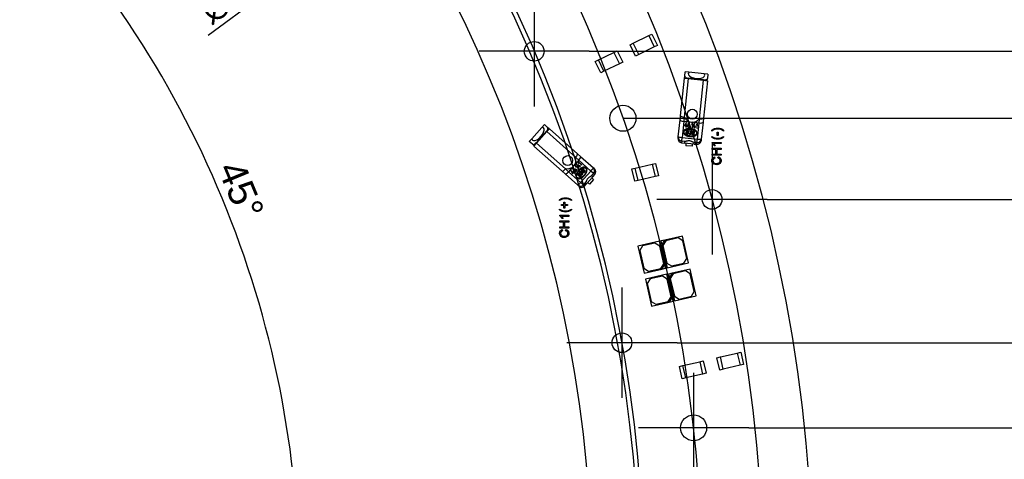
# Model space of a CAD drawing. Header units: millimetres. Extents: x 10 to 580, y 10 to 410.
# Tile 6 of 12: x 190 to 315, y 252 to 308. Entities that reach past the tile are written whole.
import ezdxf
from ezdxf.enums import TextEntityAlignment as Align
from ezdxf.lldxf.tags import DXFTag

# ---------------------------------------------------------------- set-up
doc = ezdxf.new("R2010")
doc.units = ezdxf.units.MM
doc.layers.add('Default', color=7, linetype='Continuous')
doc.layers.add('RDLED_1-4_RING__', color=7, linetype='Continuous')
doc.styles.add('SEACAD_Arial', font='arial.ttf')
doc.styles.add('SEACAD_Solid_Edge_ANSI1_Symbols', font='semeca1.ttf')
tags = doc.linetypes.add('CENTER2', pattern=[28.575, 19.05, -3.175, 3.175, -3.175]).pattern_tags.tags
tags[10:11] = [DXFTag(74, 4), DXFTag(75, 0), DXFTag(340, '0'), DXFTag(46, 0.0), DXFTag(50, 0.0), DXFTag(44, 0.0), DXFTag(45, 0.0)]
tags[8:9] = [DXFTag(74, 4), DXFTag(75, 0), DXFTag(340, '0'), DXFTag(46, 0.0), DXFTag(50, 0.0), DXFTag(44, 0.0), DXFTag(45, 0.0)]
tags[6:7] = [DXFTag(74, 4), DXFTag(75, 0), DXFTag(340, '0'), DXFTag(46, 0.0), DXFTag(50, 0.0), DXFTag(44, 0.0), DXFTag(45, 0.0)]
tags[4:5] = [DXFTag(74, 4), DXFTag(75, 0), DXFTag(340, '0'), DXFTag(46, 0.0), DXFTag(50, 0.0), DXFTag(44, 0.0), DXFTag(45, 0.0)]
doc.dimstyles.new('ISO', dxfattribs={"dimtxt": 3.5, "dimasz": 3.5, "dimexe": 1.75, "dimexo": 0, "dimgap": 0.875, "dimtad": 1, "dimtxsty": 'SEACAD_Arial', "dimblk1": '_SE_FILLED', "dimblk2": '_SE_FILLED', "dimsah": 1, "dimcen": 1.75, "dimadec": 0, "dimazin": 0, "dimtfac": 0.5, "dimtdec": 3, "dimtmove": 0, "dimatfit": 3, "dimfxl": 1, "dimtolj": 1, "dimarcsym": 0})

# ---------------------------------------------------------------- blocks, each defined once
blk = doc.blocks.new('SEANNOT_GROUP7')
at = {"layer": 'Default', "color": 7, "linetype": 'CENTER2'}
for p, q in [((255.23, 311.24), (255.23, 297.24)), ((262.23, 304.24), (248.23, 304.24))]:
    blk.add_line(p, q, dxfattribs=at)
blk = doc.blocks.new('SEANNOT_GROUP8')
at = {"layer": 'Default', "color": 7, "linetype": 'CENTER2'}
for p, q in [((277.81, 292.44), (277.81, 278.44)), ((284.81, 285.44), (270.81, 285.44))]:
    blk.add_line(p, q, dxfattribs=at)
blk = doc.blocks.new('SEANNOT_GROUP9')
at = {"layer": 'Default', "color": 7, "linetype": 'CENTER2'}
for p, q in [((266.37, 274.24), (266.37, 260.24)), ((273.37, 267.24), (259.37, 267.24))]:
    blk.add_line(p, q, dxfattribs=at)
blk = doc.blocks.new('SEANNOT_GROUP10')
at = {"layer": 'Default', "color": 7, "linetype": 'CENTER2'}
for p, q in [((275.47, 263.44), (275.47, 249.44)), ((282.47, 256.44), (268.47, 256.44))]:
    blk.add_line(p, q, dxfattribs=at)
blk = doc.blocks.new('SE')
at = {"layer": 'RDLED_1-4_RING__', "color": 7, "linetype": 'Continuous'}
for p, q in [((267.8, 305.27), (269.78, 306.23)), ((269.78, 306.23), (270.18, 306.43)), ((269.78, 306.23), (270.48, 304.79)), ((270.18, 306.43), (270.88, 304.99)), ((267.4, 305.07), (267.8, 305.27)), ((268.1, 303.63), (267.4, 305.07)), ((268.5, 303.83), (267.8, 305.27)), ((270.88, 304.99), (270.48, 304.79)), ((263.39, 303.14), (265.36, 304.1)), ((265.36, 304.1), (265.77, 304.3)), ((265.36, 304.1), (266.06, 302.67)), ((265.77, 304.3), (266.47, 302.86)), ((268.5, 303.83), (268.1, 303.63)), ((270.48, 304.79), (268.5, 303.83)), ((262.98, 302.94), (263.39, 303.14)), ((263.68, 301.51), (262.98, 302.94)), ((264.09, 301.7), (263.39, 303.14)), ((266.06, 302.67), (264.09, 301.7)), ((266.47, 302.86), (266.06, 302.67)), ((264.09, 301.7), (263.68, 301.51)), ((274.36, 301.1), (274.41, 301.63)), ((274.88, 301.58), (274.41, 301.63)), ((276.81, 301.38), (274.88, 301.58)), ((277.29, 301.33), (276.81, 301.38)), ((277.29, 301.33), (277.23, 300.79)), ((273.79, 296.07), (274.3, 300.82)), ((274.79, 300.77), (274.28, 295.88)), ((274.3, 300.82), (274.79, 300.77)), ((274.33, 300.82), (274.36, 301.1)), ((274.79, 300.77), (274.8, 300.83)), ((274.79, 300.77), (276.73, 300.56)), ((276.74, 300.63), (274.8, 300.83)), ((276.22, 295.67), (276.73, 300.56)), ((276.73, 300.56), (276.74, 300.63)), ((276.73, 300.56), (277.23, 300.51)), ((277.23, 300.51), (276.73, 295.76)), ((277.2, 300.51), (277.23, 300.79)), ((256.54, 294.95), (256.22, 294.59)), ((256.54, 294.95), (256.94, 294.59)), ((273.51, 293.39), (273.74, 295.55)), ((273.74, 295.55), (273.79, 296.07)), ((274.22, 295.35), (274, 293.3)), ((274.28, 295.88), (274.22, 295.35)), ((275.04, 295.26), (274.22, 295.35)), ((274.34, 295.87), (274.28, 295.88)), ((274.51, 295.22), (274.34, 294.82)), ((274.38, 294.82), (274.55, 295.22)), ((274.55, 295.22), (274.51, 295.22)), ((274.53, 294.93), (274.52, 294.8)), ((274.57, 294.93), (274.53, 294.93)), ((274.56, 294.8), (274.57, 294.93)), ((274.94, 295.13), (274.95, 295.17)), ((275.33, 295.13), (275.19, 294.97)), ((275.19, 294.97), (275.24, 294.97)), ((275.24, 294.97), (275.32, 295.06)), ((275.32, 295.06), (275.27, 294.54)), ((275.31, 294.53), (275.37, 295.13)), ((275.37, 295.13), (275.33, 295.13)), ((276.16, 295.14), (275.34, 295.23)), ((275.58, 295.11), (275.41, 294.7)), ((275.45, 294.7), (275.62, 295.1)), ((275.62, 295.1), (275.58, 295.11)), ((275.93, 295.07), (275.79, 294.91)), ((275.84, 294.9), (275.92, 294.99)), ((275.92, 294.99), (275.87, 294.48)), ((275.91, 294.47), (275.97, 295.07)), ((275.97, 295.07), (275.93, 295.07)), ((275.94, 293.09), (276.16, 295.14)), ((276.22, 295.67), (276.15, 295.68)), ((276.16, 295.14), (276.22, 295.67)), ((276.67, 295.24), (276.44, 293.08)), ((276.73, 295.76), (276.67, 295.24)), ((256.22, 294.59), (254.93, 293.15)), ((256.79, 294.09), (255.49, 292.64)), ((255.54, 292.6), (256.84, 294.05)), ((256.84, 294.05), (256.79, 294.09)), ((256.84, 294.05), (257.17, 294.42)), ((260.5, 290.77), (256.84, 294.05)), ((257.15, 294.4), (256.94, 294.59)), ((257.17, 294.42), (260.73, 291.23)), ((274.34, 294.82), (274.34, 294.78)), ((274.34, 294.78), (274.51, 294.76)), ((274.52, 294.8), (274.38, 294.82)), ((274.51, 294.76), (274.5, 294.62)), ((274.5, 294.62), (274.54, 294.62)), ((274.51, 293.75), (274.56, 294.21)), ((274.7, 293.73), (274.51, 293.75)), ((274.54, 294.62), (274.56, 294.75)), ((274.65, 294.79), (274.56, 294.8)), ((274.56, 294.75), (274.65, 294.74)), ((274.56, 294.21), (274.75, 294.19)), ((274.58, 293.81), (274.6, 293.94)), ((274.71, 293.8), (274.58, 293.81)), ((274.6, 294.01), (274.62, 294.14)), ((274.73, 294), (274.6, 294.01)), ((274.6, 293.94), (274.72, 293.93)), ((274.62, 294.14), (274.74, 294.12)), ((274.65, 294.74), (274.65, 294.79)), ((274.91, 293.8), (274.97, 293.82)), ((274.97, 294.1), (274.98, 294.17)), ((275.1, 294.09), (274.97, 294.1)), ((274.98, 294.17), (275.17, 294.15)), ((275.1, 294.62), (275.03, 294.63)), ((275.03, 294.63), (275.03, 294.57)), ((275.03, 294.57), (275.09, 294.56)), ((275.07, 293.81), (275.1, 294.09)), ((275.09, 294.56), (275.1, 294.62)), ((275.17, 294.15), (275.14, 293.8)), ((275.22, 293.68), (275.27, 294.13)), ((275.41, 293.66), (275.22, 293.68)), ((275.27, 294.54), (275.31, 294.53)), ((275.27, 294.13), (275.46, 294.11)), ((275.3, 293.74), (275.31, 293.87)), ((275.42, 293.72), (275.3, 293.74)), ((275.31, 293.87), (275.43, 293.85)), ((275.32, 293.93), (275.33, 294.06)), ((275.44, 293.92), (275.32, 293.93)), ((275.33, 294.06), (275.46, 294.05)), ((275.41, 294.7), (275.4, 294.66)), ((275.4, 294.66), (275.58, 294.64)), ((275.59, 294.69), (275.45, 294.7)), ((275.58, 294.64), (275.57, 294.51)), ((275.57, 294.51), (275.61, 294.5)), ((275.6, 294.82), (275.59, 294.69)), ((275.64, 294.81), (275.6, 294.82)), ((275.61, 294.5), (275.62, 294.64)), ((275.62, 294.64), (275.72, 294.63)), ((275.63, 294.69), (275.64, 294.81)), ((275.72, 294.68), (275.63, 294.69)), ((275.72, 294.63), (275.72, 294.68)), ((275.79, 294.91), (275.84, 294.9)), ((275.87, 294.48), (275.91, 294.47)), ((277.78, 294.12), (277.78, 294.22)), ((278.46, 293.54), (278.46, 293.98)), ((278.46, 293.98), (278.6, 293.98)), ((278.6, 293.98), (278.6, 293.54)), ((279.28, 294.22), (279.28, 294.12)), ((254.93, 293.15), (254.61, 292.79)), ((255.01, 292.44), (254.61, 292.79)), ((255.22, 292.25), (255.01, 292.44)), ((255.2, 292.22), (255.54, 292.6)), ((255.54, 292.6), (255.49, 292.64)), ((255.54, 292.6), (259.2, 289.32)), ((273.49, 293.18), (273.51, 293.39)), ((273.96, 292.85), (273.93, 292.63)), ((273.93, 292.63), (274.26, 292.6)), ((273.96, 292.85), (274, 293.3)), ((274.44, 292.8), (273.96, 292.85)), ((274, 293.3), (275.94, 293.09)), ((274.32, 292.76), (274.26, 292.6)), ((274.31, 292.59), (274.26, 292.6)), ((274.32, 292.76), (274.31, 292.59)), ((275.5, 292.47), (274.31, 292.59)), ((274.5, 292.57), (274.47, 292.26)), ((275.3, 292.49), (275.27, 292.18)), ((275.89, 292.65), (275.41, 292.7)), ((275.52, 292.63), (275.5, 292.47)), ((275.55, 292.46), (275.5, 292.47)), ((275.55, 292.46), (275.52, 292.63)), ((275.55, 292.46), (275.87, 292.43)), ((275.87, 292.43), (275.89, 292.65)), ((275.89, 292.65), (275.94, 293.09)), ((276.44, 293.08), (276.42, 292.87)), ((277.78, 293.34), (277.78, 293.44)), ((277.8, 292.67), (278.95, 292.67)), ((277.8, 292.58), (277.8, 292.67)), ((278.95, 292.53), (278.05, 292.53)), ((278.05, 292.53), (278.22, 292.25)), ((278.6, 293.54), (278.46, 293.54)), ((278.95, 292.67), (278.95, 292.53)), ((279.28, 293.44), (279.28, 293.34)), ((258.77, 289.04), (255.2, 292.22)), ((260.73, 291.23), (261.12, 290.89)), ((275.27, 292.18), (274.47, 292.26)), ((277.8, 291.79), (277.8, 291.94)), ((277.8, 291.94), (278.95, 291.94)), ((278.27, 291.79), (277.8, 291.79)), ((277.8, 291.05), (277.8, 291.2)), ((277.8, 291.2), (278.27, 291.2)), ((278.22, 292.25), (278.08, 292.25)), ((278.27, 291.2), (278.27, 291.79)), ((278.95, 291.79), (278.4, 291.79)), ((278.4, 291.79), (278.4, 291.2)), ((278.4, 291.2), (278.95, 291.2)), ((278.95, 291.94), (278.95, 291.79)), ((278.95, 291.2), (278.95, 291.05)), ((260.9, 290.41), (260.35, 289.8)), ((260.5, 290.77), (260.45, 290.72)), ((260.9, 290.41), (260.5, 290.77)), ((260.62, 289.95), (260.59, 289.92)), ((260.59, 289.92), (260.82, 289.55)), ((260.84, 289.58), (260.62, 289.95)), ((260.85, 290.22), (260.83, 290.19)), ((260.83, 290.19), (260.87, 289.98)), ((261.3, 289.82), (260.85, 290.22)), ((260.87, 289.98), (260.9, 290.01)), ((260.9, 290.01), (260.88, 290.14)), ((260.88, 290.14), (261.27, 289.79)), ((262.43, 289.04), (260.9, 290.41)), ((261.12, 290.89), (262.74, 289.44)), ((270.21, 289.91), (270.65, 290.01)), ((270.65, 290.01), (271.01, 288.45)), ((278.95, 291.05), (277.8, 291.05)), ((278.11, 290.84), (278.15, 290.69)), ((278.54, 290.71), (278.58, 290.86)), ((259.15, 288.69), (258.77, 289.04)), ((260.77, 287.24), (259.15, 288.69)), ((259.24, 289.37), (259.2, 289.32)), ((259.2, 289.32), (259.6, 288.96)), ((260.14, 289.57), (259.6, 288.96)), ((259.6, 288.96), (261.13, 287.59)), ((259.9, 289.15), (259.87, 289.12)), ((259.87, 289.12), (260.1, 288.75)), ((260.12, 288.78), (259.9, 289.15)), ((260.1, 288.75), (260.13, 288.72)), ((260.15, 289), (260.12, 288.97)), ((260.12, 288.97), (260.21, 288.88)), ((260.21, 288.88), (260.12, 288.78)), ((260.13, 288.72), (260.25, 288.85)), ((260.24, 288.92), (260.15, 289)), ((260.2, 289.42), (260.16, 289.45)), ((260.3, 288.98), (260.24, 288.92)), ((260.25, 288.85), (260.35, 288.76)), ((260.28, 288.89), (260.34, 288.95)), ((260.38, 288.79), (260.28, 288.89)), ((260.34, 288.95), (260.3, 288.98)), ((260.35, 288.76), (260.38, 288.79)), ((260.45, 289.77), (260.42, 289.74)), ((260.42, 289.74), (260.47, 289.53)), ((260.9, 289.37), (260.45, 289.77)), ((260.47, 289.53), (260.5, 289.57)), ((260.5, 289.57), (260.48, 289.69)), ((260.48, 289.69), (260.87, 289.34)), ((260.7, 289.25), (260.66, 289.2)), ((260.66, 289.2), (260.7, 289.16)), ((260.75, 289.21), (260.7, 289.25)), ((260.7, 289.16), (260.75, 289.21)), ((260.72, 288.57), (260.85, 288.71)), ((260.81, 288.57), (260.9, 288.67)), ((260.82, 289.55), (260.85, 289.52)), ((260.86, 289.8), (260.83, 289.77)), ((260.83, 289.77), (260.93, 289.68)), ((260.93, 289.68), (260.84, 289.58)), ((260.85, 289.52), (260.96, 289.65)), ((260.96, 289.72), (260.86, 289.8)), ((260.87, 289.34), (260.9, 289.37)), ((261.02, 289.78), (260.96, 289.72)), ((260.96, 289.65), (261.07, 289.56)), ((260.99, 289.69), (261.05, 289.75)), ((261.09, 289.6), (260.99, 289.69)), ((261, 288.89), (261.13, 289.03)), ((261.05, 288.84), (261, 288.89)), ((261.05, 289.75), (261.02, 289.78)), ((261.14, 288.94), (261.05, 288.84)), ((261.07, 289.56), (261.09, 289.6)), ((261.13, 287.59), (262.43, 289.04)), ((261.13, 289.03), (261.39, 288.8)), ((261.34, 288.75), (261.14, 288.94)), ((261.2, 289.1), (261.32, 289.25)), ((261.54, 288.8), (261.2, 289.1)), ((261.25, 288.61), (261.28, 288.68)), ((261.27, 289.79), (261.3, 289.82)), ((261.29, 289.11), (261.37, 289.2)), ((261.39, 289.02), (261.29, 289.11)), ((261.47, 289.12), (261.39, 289.02)), ((261.44, 288.98), (261.52, 289.07)), ((261.53, 288.89), (261.44, 288.98)), ((261.62, 288.99), (261.53, 288.89)), ((261.67, 288.94), (261.54, 288.8)), ((262.77, 288.74), (262.43, 289.04)), ((262.77, 288.74), (262.44, 288.38)), ((262.74, 289.44), (262.89, 289.3)), ((262.93, 288.59), (262.77, 288.74)), ((267.63, 289.31), (268.06, 289.41)), ((267.99, 287.75), (267.63, 289.31)), ((268.06, 289.41), (270.21, 289.91)), ((268.42, 287.85), (268.06, 289.41)), ((270.21, 289.91), (270.57, 288.35)), ((261.06, 288.26), (260.72, 288.57)), ((260.91, 288.49), (260.81, 288.57)), ((260.99, 288.58), (260.91, 288.49)), ((260.96, 288.44), (261.04, 288.54)), ((261.05, 288.36), (260.96, 288.44)), ((261.14, 288.45), (261.05, 288.36)), ((261.19, 288.41), (261.06, 288.26)), ((261.47, 287.29), (261.13, 287.59)), ((261.79, 287.65), (261.47, 287.29)), ((261.76, 287.53), (261.88, 287.42)), ((261.76, 287.53), (261.85, 287.38)), ((261.88, 287.42), (261.85, 287.38)), ((262.68, 288.31), (261.88, 287.42)), ((262.02, 287.57), (262.25, 287.36)), ((262.78, 287.96), (262.25, 287.36)), ((262.55, 288.16), (262.78, 287.96)), ((262.71, 288.35), (262.56, 288.42)), ((262.56, 288.42), (262.68, 288.31)), ((262.71, 288.35), (262.68, 288.31)), ((262.71, 288.35), (262.93, 288.59)), ((268.42, 287.85), (267.99, 287.75)), ((270.57, 288.35), (268.42, 287.85)), ((271.01, 288.45), (270.57, 288.35)), ((260.93, 287.1), (260.77, 287.24)), ((261.47, 287.29), (261.63, 287.14)), ((261.63, 287.14), (261.85, 287.38)), ((258.46, 285.29), (258.46, 285.39)), ((258.99, 284.79), (258.99, 285.11)), ((258.99, 285.11), (259.12, 285.11)), ((259.12, 285.11), (259.12, 284.79)), ((259.96, 285.39), (259.96, 285.29)), ((258.46, 284.1), (258.46, 284.2)), ((258.68, 284.66), (258.68, 284.79)), ((258.68, 284.79), (258.99, 284.79)), ((258.99, 284.66), (258.68, 284.66)), ((258.99, 284.34), (258.99, 284.66)), ((259.12, 284.34), (258.99, 284.34)), ((259.12, 284.79), (259.44, 284.79)), ((259.44, 284.66), (259.12, 284.66)), ((259.12, 284.66), (259.12, 284.34)), ((259.44, 284.79), (259.44, 284.66)), ((259.96, 284.2), (259.96, 284.1)), ((258.47, 283.43), (259.62, 283.43)), ((258.47, 283.34), (258.47, 283.43)), ((258.47, 282.55), (258.47, 282.71)), ((258.47, 282.71), (259.62, 282.71)), ((258.94, 282.55), (258.47, 282.55)), ((259.62, 283.29), (258.72, 283.29)), ((258.72, 283.29), (258.89, 283.01)), ((258.89, 283.01), (258.76, 283.01)), ((258.94, 281.96), (258.94, 282.55)), ((259.62, 282.55), (259.08, 282.55)), ((259.08, 282.55), (259.08, 281.96)), ((259.62, 283.43), (259.62, 283.29)), ((259.62, 282.71), (259.62, 282.55)), ((258.47, 281.81), (258.47, 281.96)), ((258.47, 281.96), (258.94, 281.96)), ((259.62, 281.81), (258.47, 281.81)), ((258.79, 281.6), (258.82, 281.45)), ((259.08, 281.96), (259.62, 281.96)), ((259.22, 281.47), (259.26, 281.62)), ((259.62, 281.96), (259.62, 281.81)), ((271.12, 280.12), (268.39, 279.5)), ((271.79, 277.2), (271.12, 280.12)), ((271.81, 280.28), (271.32, 280.17)), ((271.32, 280.17), (271.43, 279.68)), ((271.43, 279.68), (271.81, 280.28)), ((271.93, 280.2), (271.55, 279.6)), ((274.05, 280.79), (271.81, 280.28)), ((273.49, 280.56), (271.93, 280.2)), ((274.08, 280.18), (273.49, 280.56)), ((274.83, 277.38), (274.05, 280.79)), ((274.6, 277.94), (274.08, 280.18)), ((268.39, 279.5), (269.17, 276.09)), ((269, 279.54), (268.63, 278.94)), ((268.63, 278.94), (269.14, 276.69)), ((270.56, 279.89), (269, 279.54)), ((271.16, 279.52), (270.56, 279.89)), ((271.67, 277.27), (271.16, 279.52)), ((271.43, 279.68), (272.1, 276.75)), ((271.55, 279.6), (272.06, 277.36)), ((274.22, 277.34), (274.6, 277.94)), ((269.14, 276.69), (269.74, 276.32)), ((269.17, 276.09), (271.42, 276.6)), ((269.74, 276.32), (271.3, 276.67)), ((271.3, 276.67), (271.67, 277.27)), ((271.79, 277.2), (271.42, 276.6)), ((271.42, 276.6), (271.9, 276.71)), ((271.9, 276.71), (271.79, 277.2)), ((272.06, 277.36), (272.66, 276.99)), ((272.1, 276.75), (274.83, 277.38)), ((272.66, 276.99), (274.22, 277.34)), ((275.01, 276.6), (272.76, 276.09)), ((274.44, 276.37), (272.88, 276.01)), ((275.04, 275.99), (274.44, 276.37)), ((275.78, 273.19), (275.01, 276.6)), ((272.08, 275.93), (269.35, 275.31)), ((269.35, 275.31), (270.13, 271.9)), ((269.96, 275.34), (269.58, 274.75)), ((271.52, 275.7), (269.96, 275.34)), ((272.12, 275.32), (271.52, 275.7)), ((272.75, 273.01), (272.08, 275.93)), ((272.63, 273.08), (272.12, 275.32)), ((272.76, 276.09), (272.28, 275.97)), ((272.28, 275.97), (272.39, 275.49)), ((272.39, 275.49), (272.76, 276.09)), ((272.39, 275.49), (273.05, 272.56)), ((272.88, 276.01), (272.51, 275.41)), ((272.51, 275.41), (273.02, 273.17)), ((275.55, 273.75), (275.04, 275.99)), ((269.58, 274.75), (270.09, 272.5)), ((275.18, 273.15), (275.55, 273.75)), ((270.09, 272.5), (270.69, 272.13)), ((270.69, 272.13), (272.25, 272.48)), ((272.25, 272.48), (272.63, 273.08)), ((272.75, 273.01), (272.37, 272.41)), ((272.37, 272.41), (272.86, 272.52)), ((272.86, 272.52), (272.75, 273.01)), ((273.02, 273.17), (273.62, 272.79)), ((273.05, 272.56), (275.78, 273.19)), ((273.62, 272.79), (275.18, 273.15)), ((270.13, 271.9), (272.37, 272.41)), ((276.24, 264.83), (276.68, 264.93)), ((276.68, 264.93), (277.04, 263.38)), ((278.42, 265.34), (278.86, 265.44)), ((278.78, 263.78), (278.42, 265.34)), ((278.86, 265.44), (281, 265.94)), ((279.22, 263.89), (278.86, 265.44)), ((281, 265.94), (281.44, 266.04)), ((281, 265.94), (281.36, 264.38)), ((281.44, 266.04), (281.8, 264.48)), ((273.66, 264.24), (274.1, 264.34)), ((274.02, 262.68), (273.66, 264.24)), ((274.1, 264.34), (276.24, 264.83)), ((274.46, 262.78), (274.1, 264.34)), ((276.24, 264.83), (276.6, 263.27)), ((279.22, 263.89), (278.78, 263.78)), ((281.36, 264.38), (279.22, 263.89)), ((281.8, 264.48), (281.36, 264.38)), ((274.46, 262.78), (274.02, 262.68)), ((276.6, 263.27), (274.46, 262.78)), ((277.04, 263.38), (276.6, 263.27))]:
    blk.add_line(p, q, dxfattribs=at)
for centre, radius in [((255.23, 304.24), 1.25), ((266.5, 295.74), 1.65), ((275.3, 296.26), 0.625), ((259.49, 290.37), 0.625), ((277.81, 285.44), 1.25), ((266.37, 267.24), 1.25), ((275.47, 256.44), 1.65)]:
    blk.add_circle(centre, radius, dxfattribs=at)
for centre, radius, start, end in [((96.6, 236.29), 194, 316.0247, 43.9753), ((96.6, 236.29), 166, 316.2209, 43.7791), ((275.3, 296.26), 1.03, 202.0961, 325.83), ((274.99, 294.91), 0.229, 102.7925, 176.2556), ((274.72, 293.86), 0.131, 263.9631, 42.2254), ((274.72, 293.86), 0.0649, 263.9631, 83.9631), ((274.74, 294.06), 0.0647, 263.9631, 83.9631), ((274.74, 294.06), 0.131, 305.7008, 83.9631), ((275.02, 293.82), 0.116, 187.5942, 353.9631), ((275.02, 293.82), 0.0495, 177.7951, 353.9631), ((275.43, 293.79), 0.131, 263.9631, 42.2254), ((275.43, 293.79), 0.0649, 263.9631, 83.9631), ((275.45, 293.98), 0.0647, 263.9631, 83.9631), ((275.45, 293.98), 0.131, 305.7008, 83.9631), ((273.99, 293.13), 0.5, 173.9631, 263.9631), ((275.92, 292.92), 0.5, 263.9631, 353.9631), ((259.49, 290.37), 1.03, 256.2927, 20.0266), ((260.41, 289.33), 0.229, 156.9891, 230.4522), ((260.94, 288.63), 0.131, 359.8974, 138.1597), ((260.94, 288.63), 0.0647, 318.1597, 138.1597), ((261.31, 288.72), 0.116, 241.7908, 48.1597), ((261.31, 288.72), 0.0495, 231.9917, 48.1597), ((261.42, 289.16), 0.131, 359.8974, 138.1597), ((261.42, 289.16), 0.0647, 318.1597, 138.1597), ((261.57, 289.03), 0.0649, 318.1597, 138.1597), ((261.57, 289.03), 0.131, 318.1597, 96.422), ((262.56, 288.93), 0.5, 318.1597, 48.1597), ((261.09, 288.5), 0.0649, 318.1597, 138.1597), ((261.09, 288.5), 0.131, 318.1597, 96.422), ((261.26, 287.47), 0.5, 228.1597, 318.1597)]:
    blk.add_arc(centre, radius, start, end, dxfattribs=at)
for centre, major_axis, ratio, start_param, end_param in [((275.83, 301.29), (-1.04, 0.11), 0.466308, -0.390826, 3.532419), ((274.82, 301.05), (-0.467, 0.049), 0.466308, 0, 1.570796), ((276.76, 300.84), (-0.467, 0.049), 0.466308, 1.570796, 3.141593), ((274.24, 295.5), (0.497, -0.053), 0.308007, 3.141593, 4.712389), ((274.29, 296.01), (0.497, -0.053), 0.267949, 3.141593, 4.712389), ((276.18, 295.3), (0.497, -0.053), 0.308007, 4.712389, 6.283185), ((276.23, 295.81), (-0.497, 0.053), 0.267949, 1.570796, 3.141593), ((255.72, 293.74), (-0.7, -0.782), 0.466308, -0.390826, 3.532419), ((256.63, 294.24), (-0.314, -0.35), 0.466308, 1.570796, 3.141593), ((255.33, 292.79), (-0.314, -0.35), 0.466308, 0, 1.570796), ((274.01, 293.34), (-0.497, 0.053), 0.984808, 0, 1.570797), ((274.01, 293.34), (-0.497, 0.053), 0.087154, 0, 1.570796), ((274.92, 292.69), (-0.597, 0.063), 0.176327, 5.661256, 6.230825), ((274.92, 292.69), (0.597, -0.063), 0.176327, 0.05236, 0.621929), ((275.95, 293.14), (-0.497, 0.053), 0.984808, 1.570791, 3.141587), ((275.95, 293.14), (0.497, -0.053), 0.087162, 4.71239, 6.283185), ((260.4, 290.86), (-0.334, -0.373), 0.267949, 1.570796, 3.141593), ((260.78, 290.52), (0.334, 0.373), 0.308007, 4.712389, 6.283185), ((259.1, 289.41), (0.334, 0.373), 0.267949, 3.141593, 4.712389), ((259.48, 289.06), (0.334, 0.373), 0.308007, 3.141593, 4.712389), ((262.4, 289.07), (0.334, 0.373), 0.087162, 4.71239, 6.283185), ((262.4, 289.07), (-0.334, -0.373), 0.984808, 1.570791, 3.141587), ((261.1, 287.61), (-0.334, -0.373), 0.087154, 0, 1.570796), ((262.16, 287.97), (-0.4, -0.447), 0.176327, 5.661256, 6.230825), ((262.16, 287.97), (0.4, 0.447), 0.176327, 0.05236, 0.621929), ((261.1, 287.61), (-0.334, -0.373), 0.984808, 0, 1.570797)]:
    blk.add_ellipse(centre, major_axis=major_axis, ratio=ratio, start_param=start_param, end_param=end_param, dxfattribs=at)
for points, degree, knots in [([(274.95, 295.17), (274.89, 295.18), (274.82, 295.11), (274.76, 295.06), (274.74, 295), (274.71, 294.93), (274.7, 294.77), (274.7, 294.6), (274.82, 294.59), (274.97, 294.57), (274.98, 294.74)], 2, [0, 0, 0, 0.14288, 0.14288, 0.285761, 0.285761, 0.500081, 0.500081, 0.750121, 0.750121, 1, 1, 1]), ([(274.98, 294.74), (274.99, 294.83), (274.93, 294.88), (274.89, 294.91), (274.76, 294.92)], 2, [0, 0, 0, 0.5, 0.5, 1, 1, 1]), ([(275.92, 293.83), (275.94, 294.03), (275.7, 294.21), (275.48, 294.38), (275.13, 294.41), (274.74, 294.46), (274.47, 294.34), (274.2, 294.22), (274.18, 294.01)], 2, [0, 0, 0, 0.250031, 0.250031, 0.500062, 0.500062, 0.750093, 0.750093, 1, 1, 1]), ([(274.18, 294.01), (274.16, 293.8), (274.41, 293.62), (274.63, 293.47), (274.98, 293.43), (275.33, 293.39), (275.59, 293.49), (275.9, 293.6), (275.92, 293.83)], 2, [0, 0, 0, 0.250029, 0.250029, 0.500058, 0.500058, 0.750087, 0.750087, 1, 1, 1]), ([(275.85, 293.84), (275.83, 293.63), (275.5, 293.53), (275.27, 293.46), (275, 293.49), (274.72, 293.52), (274.52, 293.63), (274.22, 293.79), (274.25, 294.01)], 2, [0, 0, 0, 0.250028, 0.250028, 0.500055, 0.500055, 0.750083, 0.750083, 1, 1, 1]), ([(274.25, 294.01), (274.27, 294.22), (274.6, 294.32), (274.82, 294.38), (275.1, 294.35), (275.36, 294.33), (275.57, 294.21), (275.88, 294.05), (275.85, 293.84)], 2, [0, 0, 0, 0.250076, 0.250076, 0.500151, 0.500151, 0.750227, 0.750227, 1, 1, 1]), ([(274.94, 294.74), (274.93, 294.66), (274.89, 294.64), (274.83, 294.6), (274.78, 294.64), (274.75, 294.67), (274.75, 294.75), (274.75, 294.76), (274.76, 294.88)], 2, [0, 0, 0, 0.25, 0.25, 0.5, 0.5, 0.75, 0.75, 1, 1, 1]), ([(274.76, 294.88), (274.86, 294.87), (274.9, 294.84), (274.95, 294.81), (274.94, 294.74)], 2, [0, 0, 0, 0.500007, 0.500007, 1, 1, 1]), ([(277.78, 294.22), (277.99, 294.4), (278.26, 294.5), (278.8, 294.5), (279.07, 294.4), (279.28, 294.22)], 3, [0, 0, 0, 0, 0.5, 0.5, 1, 1, 1, 1]), ([(279.28, 294.12), (279.06, 294.27), (278.8, 294.36), (278.27, 294.36), (278, 294.27), (277.78, 294.12)], 3, [0, 0, 0, 0, 0.5, 0.5, 1, 1, 1, 1]), ([(275.41, 292.7), (275.4, 292.7), (275.38, 292.71), (275.34, 292.73), (275.28, 292.76), (275.19, 292.8), (275.07, 292.84), (274.94, 292.88), (274.8, 292.87), (274.67, 292.85), (274.56, 292.83), (274.49, 292.81), (274.45, 292.8), (274.44, 292.8)], 3, [0, 0, 0, 0, 0.039938, 0.095575, 0.166971, 0.254145, 0.394292, 0.500173, 0.606004, 0.746164, 0.858762, 0.943353, 1, 1, 1, 1]), ([(277.78, 293.44), (278, 293.29), (278.27, 293.21), (278.8, 293.21), (279.06, 293.29), (279.28, 293.44)], 3, [0, 0, 0, 0, 0.5, 0.5, 1, 1, 1, 1]), ([(279.28, 293.34), (279.07, 293.17), (278.8, 293.07), (278.26, 293.07), (277.99, 293.16), (277.78, 293.34)], 3, [0, 0, 0, 0, 0.5, 0.5, 1, 1, 1, 1]), ([(260.16, 289.45), (260.13, 289.4), (260.14, 289.31), (260.15, 289.24), (260.18, 289.18), (260.23, 289.11), (260.35, 289.02), (260.48, 288.91), (260.57, 289), (260.66, 289.11), (260.54, 289.23)], 2, [0, 0, 0, 0.14288, 0.14288, 0.285761, 0.285761, 0.500081, 0.500081, 0.750121, 0.750121, 1, 1, 1]), ([(260.54, 289.23), (260.47, 289.28), (260.4, 289.26), (260.35, 289.25), (260.26, 289.15)], 2, [0, 0, 0, 0.5, 0.5, 1, 1, 1]), ([(260.29, 289.12), (260.37, 289.2), (260.41, 289.22), (260.45, 289.24), (260.51, 289.19)], 2, [0, 0, 0, 0.500007, 0.500007, 1, 1, 1]), ([(260.51, 289.19), (260.57, 289.14), (260.57, 289.09), (260.56, 289.02), (260.5, 289.01), (260.45, 288.99), (260.39, 289.04), (260.38, 289.04), (260.29, 289.12)], 2, [0, 0, 0, 0.25, 0.25, 0.5, 0.5, 0.75, 0.75, 1, 1, 1]), ([(261.82, 289.45), (261.67, 289.59), (261.38, 289.5), (261.12, 289.41), (260.89, 289.15), (260.62, 288.86), (260.56, 288.57), (260.5, 288.29), (260.66, 288.15)], 2, [0, 0, 0, 0.250031, 0.250031, 0.500062, 0.500062, 0.750093, 0.750093, 1, 1, 1]), ([(260.7, 288.2), (260.54, 288.34), (260.66, 288.67), (260.73, 288.88), (260.92, 289.09), (261.09, 289.29), (261.31, 289.39), (261.62, 289.54), (261.78, 289.4)], 2, [0, 0, 0, 0.250076, 0.250076, 0.500151, 0.500151, 0.750227, 0.750227, 1, 1, 1]), ([(260.66, 288.15), (260.82, 288.01), (261.11, 288.11), (261.36, 288.19), (261.6, 288.46), (261.84, 288.71), (261.91, 288.99), (261.99, 289.3), (261.82, 289.45)], 2, [0, 0, 0, 0.250029, 0.250029, 0.500058, 0.500058, 0.750087, 0.750087, 1, 1, 1]), ([(261.78, 289.4), (261.94, 289.26), (261.82, 288.93), (261.75, 288.71), (261.56, 288.5), (261.37, 288.3), (261.17, 288.2), (260.86, 288.06), (260.7, 288.2)], 2, [0, 0, 0, 0.250028, 0.250028, 0.500055, 0.500055, 0.750083, 0.750083, 1, 1, 1]), ([(262.44, 288.38), (262.44, 288.37), (262.42, 288.36), (262.38, 288.34), (262.32, 288.31), (262.23, 288.26), (262.13, 288.19), (262.02, 288.1), (261.94, 287.98), (261.88, 287.87), (261.84, 287.76), (261.81, 287.69), (261.8, 287.66), (261.79, 287.65)], 3, [0, 0, 0, 0, 0.039938, 0.095575, 0.166971, 0.254145, 0.394292, 0.500173, 0.606004, 0.746164, 0.858762, 0.943353, 1, 1, 1, 1]), ([(258.46, 285.39), (258.66, 285.56), (258.93, 285.66), (259.48, 285.66), (259.75, 285.56), (259.96, 285.39)], 3, [0, 0, 0, 0, 0.5, 0.5, 1, 1, 1, 1]), ([(259.96, 285.29), (259.74, 285.43), (259.47, 285.52), (258.94, 285.52), (258.68, 285.43), (258.46, 285.29)], 3, [0, 0, 0, 0, 0.5, 0.5, 1, 1, 1, 1]), ([(258.46, 284.2), (258.68, 284.05), (258.94, 283.97), (259.47, 283.97), (259.74, 284.05), (259.96, 284.2)], 3, [0, 0, 0, 0, 0.5, 0.5, 1, 1, 1, 1]), ([(259.96, 284.1), (259.75, 283.93), (259.48, 283.83), (258.93, 283.83), (258.66, 283.93), (258.46, 284.1)], 3, [0, 0, 0, 0, 0.5, 0.5, 1, 1, 1, 1])]:
    blk.add_open_spline(points, degree=degree, knots=knots, dxfattribs=at)
for points in [[(278.08, 292.25), (278.02, 292.39), (277.92, 292.5), (277.8, 292.58)], [(278.58, 290.86), (278.72, 290.82), (278.94, 290.7), (278.99, 290.2), (278.79, 289.93), (278.39, 289.82), (278.01, 289.88), (277.75, 290.21), (277.78, 290.64), (277.98, 290.8), (278.11, 290.84)], [(278.15, 290.69), (278.04, 290.65), (277.9, 290.55), (277.9, 290.21), (278.1, 290.02), (278.42, 289.99), (278.69, 290.04), (278.87, 290.29), (278.81, 290.59), (278.65, 290.68), (278.54, 290.71)], [(258.76, 283.01), (258.7, 283.15), (258.6, 283.26), (258.47, 283.34)], [(259.26, 281.62), (259.4, 281.58), (259.61, 281.46), (259.67, 280.96), (259.47, 280.69), (259.06, 280.58), (258.68, 280.65), (258.43, 280.97), (258.46, 281.4), (258.65, 281.56), (258.79, 281.6)], [(258.82, 281.45), (258.72, 281.41), (258.58, 281.31), (258.57, 280.97), (258.78, 280.78), (259.1, 280.75), (259.36, 280.8), (259.54, 281.05), (259.48, 281.35), (259.32, 281.44), (259.22, 281.47)]]:
    blk.add_open_spline(points, degree=3, dxfattribs=at)
blk = doc.blocks.new('DMBLK42')
at = {"layer": 'Default', "linetype": 'Continuous'}
for points in [[(253.51, 334.63), (252.82, 335.57), (250.34, 333.03)], [(245.2, 328.54), (247.68, 331.08), (244.51, 329.48)]]:
    blk.add_hatch(color=7, dxfattribs=at).paths.add_polyline_path(points)
at = {"layer": 'Default', "color": 7, "linetype": 'Continuous'}
for p, q in [((255.99, 337.17), (247.68, 331.08)), ((247.68, 331.08), (213.84, 306.26))]:
    blk.add_line(p, q, dxfattribs=at)
for s, style, p in [('(x6)', 'SEACAD_Arial', (224.57, 319.56)), ('3,3', 'SEACAD_Arial', (217.08, 314.06)), ('O', 'SEACAD_Solid_Edge_ANSI1_Symbols', (212.24, 310.51))]:
    blk.add_text(s, height=3.5, rotation=36.2541, dxfattribs=dict(at, style=style)).set_placement(p, align=Align.TOP_LEFT)
blk = doc.blocks.new('_SE_FILLED')
at = {"color": 0}
blk.add_line((0, 0), (-1, 0), dxfattribs=at)
blk.add_solid([(0, 0), (-1, -0.1665), (-1, 0.1665), (0, 0)], dxfattribs=at)
blk = doc.blocks.new('DMBLK50')
at = {"layer": 'Default', "linetype": 'Continuous'}
for points in [[(437.75, 367.49), (437.17, 370.99), (436.58, 367.49)], [(437.75, 105.09), (436.58, 105.09), (437.17, 101.59)]]:
    blk.add_hatch(color=7, dxfattribs=at).paths.add_polyline_path(points)
at = {"layer": 'Default', "color": 7, "linetype": 'Continuous'}
for p, q in [((236.21, 370.99), (438.92, 370.99)), ((437.17, 370.99), (437.17, 101.59)), ((236.21, 101.59), (438.92, 101.59))]:
    blk.add_line(p, q, dxfattribs=at)
at = {"layer": 'Default', "color": 7, "linetype": 'Continuous', "style": 'SEACAD_Arial'}
blk.add_text('269,41', height=3.5, rotation=90, dxfattribs=at).set_placement((432.79, 228.76), align=Align.TOP_LEFT)
blk = doc.blocks.new('DMBLK51')
at = {"layer": 'Default', "linetype": 'Continuous'}
for points in [[(322.25, 252.94), (321.67, 256.44), (321.08, 252.94)], [(322.25, 239.79), (321.08, 239.79), (321.67, 236.29)]]:
    blk.add_hatch(color=7, dxfattribs=at).paths.add_polyline_path(points)
at = {"layer": 'Default', "color": 7, "linetype": 'Continuous'}
for p, q in [((282.47, 256.44), (323.42, 256.44)), ((321.67, 236.29), (321.67, 256.44)), ((290.6, 236.29), (323.42, 236.29))]:
    blk.add_line(p, q, dxfattribs=at)
at = {"layer": 'Default', "color": 7, "linetype": 'Continuous', "style": 'SEACAD_Arial'}
blk.add_text('20,15', height=3.5, rotation=90, dxfattribs=at).set_placement((317.29, 240.2), align=Align.TOP_LEFT)
blk = doc.blocks.new('DMBLK52')
at = {"layer": 'Default', "linetype": 'Continuous'}
for points in [[(332.75, 263.74), (332.17, 267.24), (331.58, 263.74)], [(332.75, 239.79), (331.58, 239.79), (332.17, 236.29)]]:
    blk.add_hatch(color=7, dxfattribs=at).paths.add_polyline_path(points)
at = {"layer": 'Default', "color": 7, "linetype": 'Continuous'}
for p, q in [((273.37, 267.24), (333.92, 267.24)), ((332.17, 267.24), (332.17, 236.29)), ((290.6, 236.29), (333.92, 236.29))]:
    blk.add_line(p, q, dxfattribs=at)
at = {"layer": 'Default', "color": 7, "linetype": 'Continuous', "style": 'SEACAD_Arial'}
blk.add_text('30,95', height=3.5, rotation=90, dxfattribs=at).set_placement((327.79, 245.6), align=Align.TOP_LEFT)
blk = doc.blocks.new('DMBLK53')
at = {"layer": 'Default', "linetype": 'Continuous'}
for points in [[(343.25, 281.94), (342.67, 285.44), (342.08, 281.94)], [(343.25, 239.79), (342.08, 239.79), (342.67, 236.29)]]:
    blk.add_hatch(color=7, dxfattribs=at).paths.add_polyline_path(points)
at = {"layer": 'Default', "color": 7, "linetype": 'Continuous'}
for p, q in [((284.81, 285.44), (344.42, 285.44)), ((342.67, 236.29), (342.67, 285.44)), ((290.6, 236.29), (344.42, 236.29))]:
    blk.add_line(p, q, dxfattribs=at)
at = {"layer": 'Default', "color": 7, "linetype": 'Continuous', "style": 'SEACAD_Arial'}
blk.add_text('49,15', height=3.5, rotation=90, dxfattribs=at).set_placement((338.29, 254.7), align=Align.TOP_LEFT)
blk = doc.blocks.new('DMBLK54')
at = {"layer": 'Default', "linetype": 'Continuous'}
for points in [[(353.75, 292.24), (353.17, 295.74), (352.58, 292.24)], [(353.75, 239.79), (352.58, 239.79), (353.17, 236.29)]]:
    blk.add_hatch(color=7, dxfattribs=at).paths.add_polyline_path(points)
at = {"layer": 'Default', "color": 7, "linetype": 'Continuous'}
for p, q in [((266.5, 295.74), (354.92, 295.74)), ((353.17, 236.29), (353.17, 295.74)), ((290.6, 236.29), (354.92, 236.29))]:
    blk.add_line(p, q, dxfattribs=at)
at = {"layer": 'Default', "color": 7, "linetype": 'Continuous', "style": 'SEACAD_Arial'}
blk.add_text('59,45', height=3.5, rotation=90, dxfattribs=at).set_placement((348.79, 259.85), align=Align.TOP_LEFT)
blk = doc.blocks.new('DMBLK55')
at = {"layer": 'Default', "linetype": 'Continuous'}
for points in [[(364.25, 300.74), (363.67, 304.24), (363.08, 300.74)], [(364.25, 239.79), (363.08, 239.79), (363.67, 236.29)]]:
    blk.add_hatch(color=7, dxfattribs=at).paths.add_polyline_path(points)
at = {"layer": 'Default', "color": 7, "linetype": 'Continuous'}
for p, q in [((262.23, 304.24), (365.42, 304.24)), ((363.67, 236.29), (363.67, 304.24)), ((290.6, 236.29), (365.42, 236.29))]:
    blk.add_line(p, q, dxfattribs=at)
at = {"layer": 'Default', "color": 7, "linetype": 'Continuous', "style": 'SEACAD_Arial'}
blk.add_text('67,95', height=3.5, rotation=90, dxfattribs=at).set_placement((359.29, 264.1), align=Align.TOP_LEFT)
blk = doc.blocks.new('DMBLK56')
at = {"layer": 'Default', "linetype": 'Continuous'}
for points in [[(374.75, 321.03), (374.17, 324.53), (373.58, 321.03)], [(374.75, 239.79), (373.58, 239.79), (374.17, 236.29)]]:
    blk.add_hatch(color=7, dxfattribs=at).paths.add_polyline_path(points)
at = {"layer": 'Default', "color": 7, "linetype": 'Continuous'}
for p, q in [((269.33, 324.53), (375.92, 324.53)), ((374.17, 236.29), (374.17, 324.53)), ((290.6, 236.29), (375.92, 236.29))]:
    blk.add_line(p, q, dxfattribs=at)
at = {"layer": 'Default', "color": 7, "linetype": 'Continuous', "style": 'SEACAD_Arial'}
blk.add_text('88,24', height=3.5, rotation=90, dxfattribs=at).set_placement((369.79, 274.25), align=Align.TOP_LEFT)
blk = doc.blocks.new('DMBLK57')
at = {"layer": 'Default', "linetype": 'Continuous'}
for points in [[(385.25, 328.55), (384.67, 332.05), (384.08, 328.55)], [(385.25, 239.79), (384.08, 239.79), (384.67, 236.29)]]:
    blk.add_hatch(color=7, dxfattribs=at).paths.add_polyline_path(points)
at = {"layer": 'Default', "color": 7, "linetype": 'Continuous'}
for p, q in [((256.01, 332.05), (386.42, 332.05)), ((384.67, 236.29), (384.67, 332.05)), ((290.6, 236.29), (386.42, 236.29))]:
    blk.add_line(p, q, dxfattribs=at)
at = {"layer": 'Default', "color": 7, "linetype": 'Continuous', "style": 'SEACAD_Arial'}
blk.add_text('95,77', height=3.5, rotation=90, dxfattribs=at).set_placement((380.29, 278.01), align=Align.TOP_LEFT)
blk = doc.blocks.new('DMBLK58')
at = {"layer": 'Default', "linetype": 'Continuous'}
for points in [[(395.75, 334.34), (395.17, 337.84), (394.58, 334.34)], [(395.75, 239.79), (394.58, 239.79), (395.17, 236.29)]]:
    blk.add_hatch(color=7, dxfattribs=at).paths.add_polyline_path(points)
at = {"layer": 'Default', "color": 7, "linetype": 'Continuous'}
for p, q in [((243.13, 337.84), (396.92, 337.84)), ((395.17, 236.29), (395.17, 337.84)), ((290.6, 236.29), (396.92, 236.29))]:
    blk.add_line(p, q, dxfattribs=at)
at = {"layer": 'Default', "color": 7, "linetype": 'Continuous', "style": 'SEACAD_Arial'}
blk.add_text('101,55', height=3.5, rotation=90, dxfattribs=at).set_placement((390.79, 279.53), align=Align.TOP_LEFT)
blk = doc.blocks.new('DMBLK59')
at = {"layer": 'Default', "linetype": 'Continuous'}
for points in [[(406.25, 355.7), (405.67, 359.2), (405.08, 355.7)], [(406.25, 239.79), (405.08, 239.79), (405.67, 236.29)]]:
    blk.add_hatch(color=7, dxfattribs=at).paths.add_polyline_path(points)
at = {"layer": 'Default', "color": 7, "linetype": 'Continuous'}
for p, q in [((245.54, 359.2), (407.42, 359.2)), ((405.67, 236.29), (405.67, 359.2)), ((290.6, 236.29), (407.42, 236.29))]:
    blk.add_line(p, q, dxfattribs=at)
at = {"layer": 'Default', "color": 7, "linetype": 'Continuous', "style": 'SEACAD_Arial'}
blk.add_text('122,91', height=3.5, rotation=90, dxfattribs=at).set_placement((401.29, 290.21), align=Align.TOP_LEFT)
blk = doc.blocks.new('DMBLK60')
at = {"layer": 'Default', "linetype": 'Continuous'}
for points in [[(416.75, 358.25), (416.17, 361.75), (415.58, 358.25)], [(416.75, 239.79), (415.58, 239.79), (416.17, 236.29)]]:
    blk.add_hatch(color=7, dxfattribs=at).paths.add_polyline_path(points)
at = {"layer": 'Default', "color": 7, "linetype": 'Continuous'}
for p, q in [((242.54, 361.75), (417.92, 361.75)), ((416.17, 236.29), (416.17, 361.75)), ((290.6, 236.29), (417.92, 236.29))]:
    blk.add_line(p, q, dxfattribs=at)
at = {"layer": 'Default', "color": 7, "linetype": 'Continuous', "style": 'SEACAD_Arial'}
blk.add_text('125,46', height=3.5, rotation=90, dxfattribs=at).set_placement((411.79, 291.49), align=Align.TOP_LEFT)
blk = doc.blocks.new('DMBLK61')
at = {"layer": 'Default', "linetype": 'Continuous'}
for points in [[(427.25, 359.32), (426.67, 362.82), (426.08, 359.32)], [(427.25, 239.79), (426.08, 239.79), (426.67, 236.29)]]:
    blk.add_hatch(color=7, dxfattribs=at).paths.add_polyline_path(points)
at = {"layer": 'Default', "color": 7, "linetype": 'Continuous'}
for p, q in [((243.72, 362.82), (428.42, 362.82)), ((426.67, 236.29), (426.67, 362.82)), ((290.6, 236.29), (428.42, 236.29))]:
    blk.add_line(p, q, dxfattribs=at)
at = {"layer": 'Default', "color": 7, "linetype": 'Continuous', "style": 'SEACAD_Arial'}
blk.add_text('126,54', height=3.5, rotation=90, dxfattribs=at).set_placement((422.29, 292.02), align=Align.TOP_LEFT)
blk = doc.blocks.new('DMBLK71')
at = {"layer": 'Default', "linetype": 'Continuous'}
for points in [[(190.56, 325.28), (187.7, 327.38), (189.72, 324.47)], [(224.8, 239.78), (225.43, 236.29), (225.97, 239.8)]]:
    blk.add_hatch(color=7, dxfattribs=at).paths.add_polyline_path(points)
at = {"layer": 'Default', "color": 7, "linetype": 'Continuous'}
blk.add_arc((96.6, 236.29), 128.83, 0.0001, 45, dxfattribs=at)
at = {"layer": 'Default', "color": 7, "linetype": 'Continuous', "style": 'SEACAD_Arial'}
blk.add_text('45°', height=3.5, rotation=292.5001, dxfattribs=at).set_placement((218.24, 290.71), align=Align.TOP_LEFT)

msp = doc.modelspace()

# ---------------------------------------------------------------- linework, layer by layer
at = {"layer": 'Default', "color": 7, "linetype": 'CENTER2'}
for radius, start, end in [(187.754, 315.15253, 44.84747), (180, 315.52549, 44.47474), (172, 315.16661, 44.83347), (172.567, 315.16607, 44.83402)]:
    msp.add_arc((96.602, 236.289), radius, start, end, dxfattribs=at)

# ---------------------------------------------------------------- block references
at = {"layer": 'Default'}
for name in ['SE', 'SEANNOT_GROUP7', 'SEANNOT_GROUP8', 'SEANNOT_GROUP9', 'SEANNOT_GROUP10']:
    msp.add_blockref(name, (0, 0), dxfattribs=at)

# ---------------------------------------------------------------- dimensions: what is measured, and where the dimension line sits
at = {"layer": 'Default', "color": 7, "linetype": 'Continuous'}
for base, p1, p2, angle, picture, middle, dimtype in [((437.165, 370.993), (236.212, 370.993), (236.212, 101.586), 270, 'DMBLK50', (437.165, 236.289), 161), ((426.665, 362.825), (290.602, 236.289), (236.724, 362.825), 90, 'DMBLK61', (426.665, 299.557), 160), ((416.165, 361.753), (290.602, 236.289), (235.536, 361.753), 90, 'DMBLK60', (416.165, 299.021), 160), ((405.665, 359.197), (290.602, 236.289), (238.535, 359.197), 90, 'DMBLK59', (405.665, 297.743), 160), ((395.165, 337.836), (290.602, 236.289), (236.128, 337.836), 90, 'DMBLK58', (395.165, 287.063), 160), ((384.6654, 332.0545), (290.6021, 236.2892), (249.0125, 332.0545), 90, 'DMBLK57', (384.6654, 284.1719), 160), ((374.165, 324.533), (290.602, 236.289), (262.326, 324.533), 90, 'DMBLK56', (374.165, 280.411), 160), ((363.665, 304.243), (290.602, 236.289), (255.227, 304.243), 90, 'DMBLK55', (363.665, 270.266), 160), ((353.165, 295.739), (290.602, 236.289), (266.501, 295.739), 90, 'DMBLK54', (353.165, 266.014), 160), ((342.665, 285.443), (290.602, 236.289), (277.807, 285.443), 90, 'DMBLK53', (342.665, 260.866), 160), ((332.165, 236.289), (266.371, 267.242), (290.602, 236.289), 90, 'DMBLK52', (332.165, 251.766), 160), ((321.665, 256.442), (290.602, 236.289), (275.47, 256.442), 90, 'DMBLK51', (321.665, 246.366), 160)]:
    dim = msp.add_linear_dim(base=base, p1=p1, p2=p2, angle=angle, text='\\A1;<>', dimstyle='ISO', override={"dimtolj": 0}, dxfattribs=at)
    dim.commit()
    dim.dimension.update_dxf_attribs({"geometry": picture, "text_midpoint": middle, "dimtype": dimtype})
dim = msp.add_angular_dim_2l(base=(215.624, 285.589), line1=((96.602, 236.289), (223.882, 363.568)), line2=((96.602, 236.289), (290.602, 236.289)), text='\\A1;<>', dimstyle='ISO', dxfattribs=at)
dim.commit()
dim.dimension.update_dxf_attribs({"geometry": 'DMBLK71', "text_midpoint": (215.624, 285.589), "dimtype": 162})
dim = msp.add_diameter_dim_2p(p1=(250.343, 333.03), p2=(247.682, 331.079), text='\\A1;<> (x6)', dimstyle='ISO', override={"dimtmove": 1}, dxfattribs=at)
dim.commit()
dim.dimension.update_dxf_attribs({"geometry": 'DMBLK42', "text_midpoint": (234.837, 321.659), "dimtype": 163})

doc.saveas('drawing.dxf')
